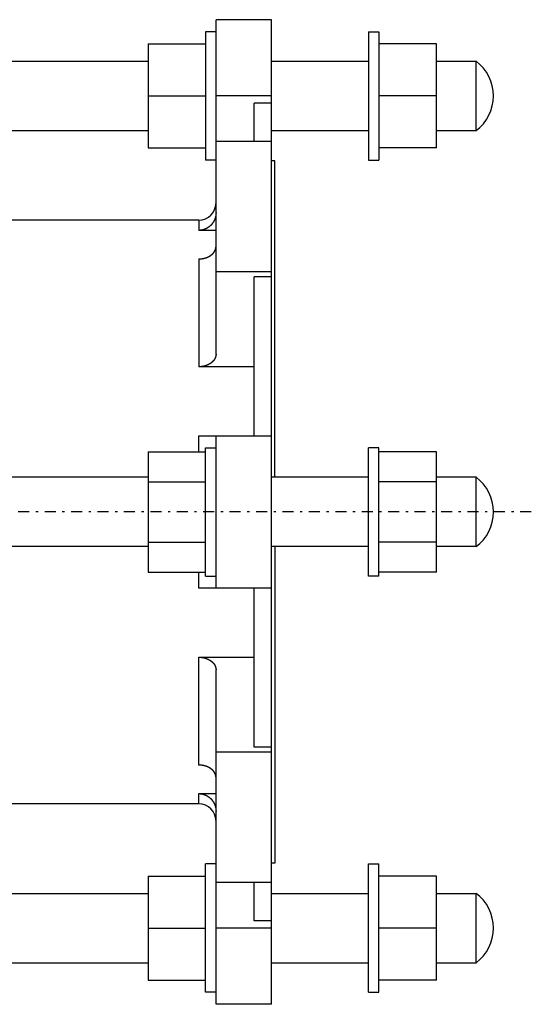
# Model space of a CAD drawing. Header units: millimetres. Extents: x 63 to 768, y 143 to 448.
# Tile 3 of 3: x 621 to 768, y 153 to 437. Entities that reach past the tile are written whole.
import ezdxf

# ---------------------------------------------------------------- set-up
doc = ezdxf.new("R2010")
doc.units = ezdxf.units.MM
doc.header["$MEASUREMENT"] = 0
doc.linetypes.add('DASH-DOT', pattern=[7.62, 3.175, -1.905, 0.635, -1.905])
doc.layers.add('11', color=7, linetype='Continuous')
doc.layers.add('4', color=7, linetype='Continuous')

msp = doc.modelspace()

# ---------------------------------------------------------------- linework, layer by layer
at = {"color": 7, "linetype": 'Continuous', "lineweight": 30}
for p, q in [((677.27, 340.83), (677.27, 437.3)), ((693.27, 153.3), (693.27, 437.3)), ((674.27, 433.8), (674.27, 396.8)), ((677.27, 433.8), (674.27, 433.8)), ((721.27, 433.8), (721.27, 396.8)), ((721.27, 433.8), (724.27, 433.8)), ((724.27, 433.8), (724.27, 396.8)), ((657.72, 430.3), (657.72, 400.3)), ((657.72, 430.3), (674.27, 430.3)), ((740.82, 430.3), (724.27, 430.3)), ((740.82, 400.3), (740.82, 430.3)), ((536.82, 425.3), (657.72, 425.3)), ((693.27, 425.3), (721.27, 425.3)), ((740.82, 425.3), (752.27, 425.3)), ((752.27, 405.3), (752.27, 425.3)), ((657.72, 415.3), (674.27, 415.3)), ((693.27, 415.3), (677.27, 415.3)), ((740.82, 415.3), (724.27, 415.3)), ((688.27, 402.15), (688.27, 413.26)), ((693.27, 413.26), (688.27, 413.26)), ((536.82, 405.3), (657.72, 405.3)), ((693.27, 405.3), (721.27, 405.3)), ((740.82, 405.3), (752.27, 405.3)), ((693.27, 402.15), (677.27, 402.15)), ((657.72, 400.3), (674.27, 400.3)), ((740.82, 400.3), (724.27, 400.3)), ((677.27, 396.8), (674.27, 396.8)), ((694.27, 396.55), (693.27, 396.55)), ((694.27, 305.3), (694.27, 396.55)), ((721.27, 396.8), (724.27, 396.8)), ((672.27, 379.45), (595.27, 379.45)), ((672.27, 379.45), (672.27, 376.52)), ((677.27, 376.52), (672.27, 376.52)), ((672.27, 368.29), (672.27, 337.17)), ((693.27, 364.59), (677.27, 364.59)), ((693.27, 363.15), (688.27, 363.15)), ((688.27, 317.3), (688.27, 363.15)), ((688.27, 337.17), (672.27, 337.17)), ((672.27, 317.3), (693.27, 317.3)), ((672.27, 312.62), (672.27, 317.3)), ((677.27, 273.3), (677.27, 317.3)), ((657.72, 312.62), (674.27, 312.62)), ((657.72, 312.62), (657.72, 277.98)), ((674.27, 313.8), (677.27, 313.8)), ((674.27, 276.8), (674.27, 313.8)), ((724.27, 313.8), (721.27, 313.8)), ((721.27, 276.8), (721.27, 313.8)), ((724.27, 276.8), (724.27, 313.8)), ((740.82, 312.62), (724.27, 312.62)), ((740.82, 277.98), (740.82, 312.62)), ((657.72, 305.3), (536.82, 305.3)), ((657.72, 303.96), (674.27, 303.96)), ((721.27, 305.3), (693.27, 305.3)), ((740.82, 303.96), (724.27, 303.96)), ((752.27, 305.3), (740.82, 305.3)), ((752.27, 285.3), (752.27, 305.3)), ((657.72, 285.3), (536.82, 285.3)), ((657.72, 286.64), (674.27, 286.64)), ((721.27, 285.3), (693.27, 285.3)), ((694.27, 285.3), (694.27, 194.05)), ((740.82, 286.64), (724.27, 286.64)), ((752.27, 285.3), (740.82, 285.3)), ((657.72, 277.98), (674.27, 277.98)), ((672.27, 273.3), (672.27, 277.98)), ((674.27, 276.8), (677.27, 276.8)), ((724.27, 276.8), (721.27, 276.8)), ((740.82, 277.98), (724.27, 277.98)), ((693.27, 273.3), (672.27, 273.3)), ((688.27, 227.44), (688.27, 273.3)), ((672.27, 253.42), (688.27, 253.42)), ((672.27, 222.31), (672.27, 253.42)), ((677.27, 153.3), (677.27, 249.76)), ((693.27, 227.44), (688.27, 227.44)), ((693.27, 226), (677.27, 226)), ((672.27, 214.07), (677.27, 214.07)), ((672.27, 211.15), (672.27, 214.07)), ((677.27, 193.8), (674.27, 193.8)), ((674.27, 156.8), (674.27, 193.8)), ((721.27, 193.8), (724.27, 193.8)), ((721.27, 156.8), (721.27, 193.8)), ((724.27, 156.8), (724.27, 193.8)), ((657.72, 190.3), (674.27, 190.3)), ((657.72, 190.3), (657.72, 160.3)), ((740.82, 190.3), (724.27, 190.3)), ((740.82, 160.3), (740.82, 190.3)), ((693.27, 188.44), (677.27, 188.44)), ((688.27, 177.33), (688.27, 188.44)), ((617.27, 185.3), (657.72, 185.3)), ((693.27, 185.3), (721.27, 185.3)), ((740.82, 185.3), (752.27, 185.3)), ((752.27, 165.3), (752.27, 185.3)), ((693.27, 177.33), (688.27, 177.33)), ((657.72, 175.3), (674.27, 175.3)), ((693.27, 175.3), (677.27, 175.3)), ((740.82, 175.3), (724.27, 175.3)), ((536.82, 165.3), (657.72, 165.3)), ((693.27, 165.3), (721.27, 165.3)), ((740.82, 165.3), (752.27, 165.3)), ((657.72, 160.3), (674.27, 160.3)), ((740.82, 160.3), (724.27, 160.3)), ((677.27, 156.8), (674.27, 156.8)), ((721.27, 156.8), (724.27, 156.8))]:
    msp.add_line(p, q, dxfattribs=at)
for centre in [(744.77, 415.3), (744.77, 295.3), (744.77, 175.3)]:
    msp.add_arc(centre, 12.5, 306.8699, 53.1301, dxfattribs=at)
for points, knots in [([(677.27, 381.69), (677.27, 381.68), (677.27, 381.63), (677.27, 381.58), (677.27, 381.52), (677.27, 381.47), (677.26, 381.41), (677.26, 381.36), (677.26, 381.3), (677.25, 381.25), (677.25, 381.19), (677.24, 381.14), (677.24, 381.08), (677.23, 381.03), (677.22, 380.97), (677.22, 380.92), (677.21, 380.86), (677.2, 380.81), (677.19, 380.75), (677.18, 380.7), (677.17, 380.64), (677.16, 380.59), (677.14, 380.53), (677.13, 380.48), (677.12, 380.42), (677.11, 380.37), (677.09, 380.32), (677.08, 380.26), (677.06, 380.21), (677.05, 380.16), (677.03, 380.1), (677.01, 380.05), (677, 380), (676.98, 379.94), (676.96, 379.89), (676.94, 379.84), (676.92, 379.79), (676.9, 379.74), (676.88, 379.68), (676.86, 379.63), (676.84, 379.58), (676.81, 379.53), (676.79, 379.48), (676.77, 379.43), (676.74, 379.38), (676.72, 379.33), (676.69, 379.28), (676.67, 379.23), (676.64, 379.18), (676.62, 379.13), (676.59, 379.08), (676.56, 379.03), (676.53, 378.99), (676.5, 378.94), (676.47, 378.89), (676.45, 378.84), (676.41, 378.8), (676.38, 378.75), (676.35, 378.71), (676.32, 378.66), (676.29, 378.61), (676.26, 378.57), (676.22, 378.52), (676.19, 378.48), (676.16, 378.44), (676.12, 378.39), (676.09, 378.35), (676.05, 378.31), (676.02, 378.26), (675.98, 378.22), (675.94, 378.18), (675.91, 378.14), (675.87, 378.1), (675.83, 378.06), (675.79, 378.02), (675.75, 377.98), (675.71, 377.94), (675.67, 377.9), (675.63, 377.86), (675.59, 377.83), (675.55, 377.79), (675.51, 377.75), (675.47, 377.72), (675.43, 377.68), (675.38, 377.64), (675.34, 377.61), (675.3, 377.58), (675.25, 377.54), (675.21, 377.51), (675.17, 377.47), (675.12, 377.44), (675.08, 377.41), (675.03, 377.38), (674.98, 377.35), (674.94, 377.32), (674.89, 377.29), (674.85, 377.26), (674.8, 377.23), (674.75, 377.2), (674.7, 377.17), (674.65, 377.15), (674.61, 377.12), (674.56, 377.09), (674.51, 377.07), (674.46, 377.04), (674.41, 377.02), (674.36, 376.99), (674.31, 376.97), (674.26, 376.95), (674.21, 376.92), (674.16, 376.9), (674.11, 376.88), (674.06, 376.86), (674, 376.84), (673.95, 376.82), (673.9, 376.8), (673.85, 376.78), (673.8, 376.77), (673.74, 376.75), (673.69, 376.73), (673.64, 376.72), (673.58, 376.7), (673.53, 376.69), (673.48, 376.67), (673.42, 376.66), (673.37, 376.65), (673.32, 376.63), (673.26, 376.62), (673.21, 376.61), (673.15, 376.6), (673.1, 376.59), (673.04, 376.58), (672.99, 376.57), (672.93, 376.57), (672.88, 376.56), (672.82, 376.55), (672.77, 376.55), (672.71, 376.54), (672.66, 376.53), (672.6, 376.53), (672.55, 376.53), (672.49, 376.52), (672.44, 376.52), (672.38, 376.52), (672.33, 376.52), (672.28, 376.52), (672.27, 376.52)], [0, 0, 0, 0, 0.055304, 0.110598, 0.165898, 0.22122, 0.276581, 0.331984, 0.387414, 0.442855, 0.498309, 0.553802, 0.609318, 0.664844, 0.720375, 0.77594, 0.831527, 0.887119, 0.942712, 0.998333, 1.053972, 1.109616, 1.165253, 1.220913, 1.276589, 1.332267, 1.387935, 1.443619, 1.499317, 1.555015, 1.610699, 1.666393, 1.722099, 1.777804, 1.833494, 1.889186, 1.944891, 2.000594, 2.056281, 2.111964, 2.16766, 2.223354, 2.279033, 2.334703, 2.390385, 2.446066, 2.501732, 2.557384, 2.613047, 2.668708, 2.724354, 2.779982, 2.835619, 2.891254, 2.946873, 3.002471, 3.058074, 3.113675, 3.169261, 3.224822, 3.280385, 3.335946, 3.391491, 3.44701, 3.502527, 3.558042, 3.613542, 3.669014, 3.724481, 3.779946, 3.835397, 3.890821, 3.946235, 4.001648, 4.05705, 4.112428, 4.167793, 4.223161, 4.278522, 4.333865, 4.389194, 4.444532, 4.499866, 4.555187, 4.610497, 4.665817, 4.72114, 4.776454, 4.831759, 4.887078, 4.942405, 4.997728, 5.053041, 5.108373, 5.163716, 5.219056, 5.274382, 5.329722, 5.385074, 5.440423, 5.495756, 5.551099, 5.606453, 5.661805, 5.717139, 5.772479, 5.82783, 5.88318, 5.938513, 5.993845, 6.049191, 6.104536, 6.159867, 6.215195, 6.270537, 6.325882, 6.381215, 6.436542, 6.491886, 6.547234, 6.602575, 6.657907, 6.713257, 6.768616, 6.823969, 6.879314, 6.934679, 6.990056, 7.045428, 7.100788, 7.156168, 7.211559, 7.266944, 7.322308, 7.377683, 7.433067, 7.48844, 7.543786, 7.599135, 7.654488, 7.709827, 7.765134, 7.820418, 7.875696, 7.930976, 7.986263, 7.986263, 7.986263, 7.986263]), ([(672.27, 368.29), (672.28, 368.29), (672.33, 368.29), (672.37, 368.29), (672.41, 368.29), (672.46, 368.29), (672.51, 368.29), (672.56, 368.29), (672.6, 368.29), (672.65, 368.3), (672.7, 368.3), (672.75, 368.3), (672.79, 368.31), (672.84, 368.31), (672.89, 368.31), (672.93, 368.32), (672.98, 368.32), (673.03, 368.33), (673.08, 368.33), (673.12, 368.34), (673.17, 368.35), (673.22, 368.35), (673.26, 368.36), (673.31, 368.37), (673.36, 368.37), (673.41, 368.38), (673.45, 368.39), (673.5, 368.4), (673.55, 368.41), (673.59, 368.42), (673.64, 368.43), (673.69, 368.44), (673.73, 368.45), (673.78, 368.46), (673.82, 368.47), (673.87, 368.48), (673.92, 368.49), (673.96, 368.5), (674.01, 368.51), (674.06, 368.53), (674.1, 368.54), (674.15, 368.55), (674.19, 368.57), (674.24, 368.58), (674.28, 368.6), (674.33, 368.61), (674.37, 368.63), (674.42, 368.64), (674.46, 368.66), (674.51, 368.67), (674.55, 368.69), (674.6, 368.71), (674.64, 368.72), (674.69, 368.74), (674.73, 368.76), (674.77, 368.78), (674.82, 368.8), (674.86, 368.82), (674.91, 368.83), (674.95, 368.85), (674.99, 368.87), (675.03, 368.9), (675.08, 368.92), (675.12, 368.94), (675.16, 368.96), (675.2, 368.98), (675.25, 369), (675.29, 369.03), (675.33, 369.05), (675.37, 369.07), (675.41, 369.1), (675.45, 369.12), (675.49, 369.15), (675.53, 369.17), (675.57, 369.2), (675.61, 369.22), (675.65, 369.25), (675.69, 369.28), (675.73, 369.3), (675.77, 369.33), (675.81, 369.36), (675.85, 369.39), (675.88, 369.41), (675.92, 369.44), (675.96, 369.47), (676, 369.5), (676.03, 369.53), (676.07, 369.56), (676.1, 369.59), (676.14, 369.63), (676.17, 369.66), (676.21, 369.69), (676.24, 369.72), (676.28, 369.76), (676.31, 369.79), (676.34, 369.82), (676.38, 369.86), (676.41, 369.89), (676.44, 369.93), (676.47, 369.96), (676.5, 370), (676.54, 370.03), (676.57, 370.07), (676.6, 370.11), (676.62, 370.14), (676.65, 370.18), (676.68, 370.22), (676.71, 370.26), (676.74, 370.3), (676.76, 370.34), (676.79, 370.38), (676.82, 370.42), (676.84, 370.46), (676.86, 370.5), (676.89, 370.54), (676.91, 370.58), (676.93, 370.62), (676.96, 370.66), (676.98, 370.71), (677, 370.75), (677.02, 370.79), (677.04, 370.84), (677.06, 370.88), (677.07, 370.92), (677.09, 370.97), (677.11, 371.01), (677.12, 371.06), (677.14, 371.1), (677.15, 371.15), (677.17, 371.19), (677.18, 371.24), (677.19, 371.28), (677.2, 371.33), (677.21, 371.38), (677.22, 371.42), (677.23, 371.47), (677.24, 371.52), (677.25, 371.56), (677.25, 371.61), (677.26, 371.66), (677.26, 371.7), (677.27, 371.75), (677.27, 371.8), (677.27, 371.85), (677.27, 371.89), (677.27, 371.94), (677.27, 371.94)], [0, 0, 0, 0, 0.047352, 0.0947, 0.14205, 0.189411, 0.236789, 0.284185, 0.331591, 0.379004, 0.426422, 0.473857, 0.521301, 0.568751, 0.616204, 0.663671, 0.711148, 0.758629, 0.806111, 0.853607, 0.901111, 0.948619, 0.996127, 1.043646, 1.091175, 1.138707, 1.186238, 1.233779, 1.28133, 1.328884, 1.376438, 1.424, 1.471572, 1.519148, 1.566725, 1.614309, 1.661903, 1.709504, 1.757106, 1.804714, 1.852335, 1.899963, 1.947593, 1.995229, 2.04288, 2.090537, 2.138192, 2.185844, 2.233508, 2.281175, 2.328834, 2.376484, 2.424139, 2.471794, 2.519438, 2.567068, 2.614698, 2.662325, 2.709939, 2.757535, 2.805128, 2.852716, 2.900291, 2.947844, 2.995393, 3.042936, 3.090466, 3.137975, 3.185477, 3.232974, 3.28046, 3.327928, 3.375387, 3.422844, 3.470294, 3.517728, 3.565155, 3.612585, 3.660012, 3.707428, 3.754841, 3.802265, 3.849688, 3.897102, 3.944508, 3.991927, 4.039347, 4.086757, 4.134152, 4.181557, 4.228965, 4.276364, 4.323749, 4.371144, 4.418545, 4.465942, 4.51333, 4.560735, 4.608153, 4.65557, 4.702975, 4.750399, 4.797841, 4.845281, 4.892699, 4.940124, 4.987564, 5.035001, 5.082415, 5.12983, 5.17726, 5.22469, 5.272102, 5.319514, 5.36695, 5.414389, 5.461814, 5.509233, 5.556683, 5.604141, 5.65158, 5.699002, 5.746452, 5.793911, 5.841355, 5.888779, 5.936232, 5.983699, 6.031159, 6.078605, 6.126089, 6.173599, 6.221102, 6.268577, 6.316086, 6.363619, 6.411139, 6.458611, 6.506094, 6.553592, 6.601068, 6.648484, 6.695863, 6.743239, 6.790621, 6.838015, 6.838015, 6.838015, 6.838015]), ([(677.27, 340.83), (677.27, 340.83), (677.27, 340.78), (677.27, 340.74), (677.27, 340.69), (677.27, 340.64), (677.26, 340.59), (677.26, 340.54), (677.25, 340.5), (677.25, 340.45), (677.24, 340.4), (677.23, 340.36), (677.22, 340.31), (677.21, 340.26), (677.2, 340.22), (677.19, 340.17), (677.18, 340.13), (677.17, 340.08), (677.15, 340.03), (677.14, 339.99), (677.12, 339.94), (677.11, 339.9), (677.09, 339.85), (677.07, 339.81), (677.06, 339.77), (677.04, 339.72), (677.02, 339.68), (677, 339.64), (676.98, 339.59), (676.96, 339.55), (676.93, 339.51), (676.91, 339.47), (676.89, 339.43), (676.86, 339.38), (676.84, 339.34), (676.82, 339.3), (676.79, 339.26), (676.76, 339.22), (676.74, 339.18), (676.71, 339.15), (676.68, 339.11), (676.65, 339.07), (676.62, 339.03), (676.6, 338.99), (676.57, 338.96), (676.54, 338.92), (676.5, 338.88), (676.47, 338.85), (676.44, 338.81), (676.41, 338.78), (676.38, 338.74), (676.34, 338.71), (676.31, 338.68), (676.28, 338.64), (676.24, 338.61), (676.21, 338.58), (676.17, 338.55), (676.14, 338.51), (676.1, 338.48), (676.07, 338.45), (676.03, 338.42), (676, 338.39), (675.96, 338.36), (675.92, 338.33), (675.88, 338.3), (675.85, 338.27), (675.81, 338.25), (675.77, 338.22), (675.73, 338.19), (675.69, 338.16), (675.65, 338.14), (675.61, 338.11), (675.57, 338.08), (675.53, 338.06), (675.49, 338.03), (675.45, 338.01), (675.41, 337.98), (675.37, 337.96), (675.33, 337.94), (675.29, 337.91), (675.25, 337.89), (675.2, 337.87), (675.16, 337.85), (675.12, 337.82), (675.08, 337.8), (675.03, 337.78), (674.99, 337.76), (674.95, 337.74), (674.91, 337.72), (674.86, 337.7), (674.82, 337.68), (674.77, 337.66), (674.73, 337.65), (674.69, 337.63), (674.64, 337.61), (674.6, 337.59), (674.55, 337.58), (674.51, 337.56), (674.46, 337.54), (674.42, 337.53), (674.37, 337.51), (674.33, 337.5), (674.28, 337.48), (674.24, 337.47), (674.19, 337.45), (674.15, 337.44), (674.1, 337.43), (674.06, 337.41), (674.01, 337.4), (673.96, 337.39), (673.92, 337.38), (673.87, 337.37), (673.82, 337.35), (673.78, 337.34), (673.73, 337.33), (673.69, 337.32), (673.64, 337.31), (673.59, 337.3), (673.55, 337.29), (673.5, 337.29), (673.45, 337.28), (673.41, 337.27), (673.36, 337.26), (673.31, 337.25), (673.26, 337.25), (673.22, 337.24), (673.17, 337.23), (673.12, 337.23), (673.08, 337.22), (673.03, 337.22), (672.98, 337.21), (672.93, 337.21), (672.89, 337.2), (672.84, 337.2), (672.79, 337.19), (672.75, 337.19), (672.7, 337.19), (672.65, 337.18), (672.6, 337.18), (672.56, 337.18), (672.51, 337.18), (672.46, 337.18), (672.41, 337.17), (672.37, 337.17), (672.33, 337.17), (672.28, 337.17), (672.27, 337.17)], [0, 0, 0, 0, 0.047394, 0.094776, 0.142152, 0.189531, 0.236947, 0.284423, 0.331921, 0.379404, 0.426876, 0.474396, 0.521929, 0.569438, 0.616913, 0.664416, 0.711926, 0.759411, 0.806856, 0.854316, 0.901783, 0.949236, 0.99666, 1.044104, 1.091563, 1.139013, 1.186435, 1.233875, 1.281332, 1.328782, 1.376201, 1.423626, 1.471066, 1.518501, 1.565913, 1.613325, 1.660755, 1.708186, 1.7556, 1.803014, 1.850451, 1.897891, 1.945316, 1.992735, 2.040174, 2.087616, 2.13504, 2.182445, 2.229862, 2.27728, 2.324685, 2.372073, 2.41947, 2.466871, 2.514266, 2.561651, 2.60905, 2.656458, 2.703863, 2.751259, 2.798668, 2.846088, 2.893507, 2.940913, 2.988327, 3.035751, 3.083174, 3.130587, 3.178004, 3.22543, 3.27286, 3.320287, 3.367721, 3.415171, 3.462628, 3.510087, 3.557555, 3.605041, 3.652538, 3.70004, 3.74755, 3.795079, 3.842622, 3.890171, 3.937725, 3.985299, 4.032887, 4.08048, 4.128076, 4.17569, 4.223317, 4.270947, 4.318577, 4.366221, 4.413876, 4.461531, 4.509181, 4.55684, 4.604507, 4.652171, 4.699823, 4.747478, 4.795135, 4.842787, 4.890423, 4.938052, 4.98568, 5.033301, 5.080909, 5.128511, 5.176112, 5.223706, 5.27129, 5.318867, 5.366443, 5.414015, 5.461577, 5.509131, 5.556685, 5.604236, 5.651777, 5.699308, 5.74684, 5.794369, 5.841888, 5.889396, 5.936904, 5.984409, 6.031904, 6.079386, 6.126867, 6.174344, 6.221811, 6.269264, 6.316714, 6.364158, 6.411593, 6.459011, 6.506424, 6.55383, 6.601226, 6.648604, 6.695965, 6.743315, 6.790663, 6.838015, 6.838015, 6.838015, 6.838015]), ([(672.27, 253.42), (672.28, 253.42), (672.33, 253.42), (672.37, 253.42), (672.41, 253.42), (672.46, 253.42), (672.51, 253.41), (672.56, 253.41), (672.6, 253.41), (672.65, 253.41), (672.7, 253.41), (672.75, 253.4), (672.79, 253.4), (672.84, 253.4), (672.89, 253.39), (672.93, 253.39), (672.98, 253.38), (673.03, 253.38), (673.08, 253.37), (673.12, 253.37), (673.17, 253.36), (673.22, 253.35), (673.26, 253.35), (673.31, 253.34), (673.36, 253.33), (673.41, 253.32), (673.45, 253.32), (673.5, 253.31), (673.55, 253.3), (673.59, 253.29), (673.64, 253.28), (673.69, 253.27), (673.73, 253.26), (673.78, 253.25), (673.82, 253.24), (673.87, 253.23), (673.92, 253.22), (673.96, 253.2), (674.01, 253.19), (674.06, 253.18), (674.1, 253.17), (674.15, 253.15), (674.19, 253.14), (674.24, 253.12), (674.28, 253.11), (674.33, 253.1), (674.37, 253.08), (674.42, 253.06), (674.46, 253.05), (674.51, 253.03), (674.55, 253.02), (674.6, 253), (674.64, 252.98), (674.69, 252.96), (674.73, 252.95), (674.77, 252.93), (674.82, 252.91), (674.86, 252.89), (674.91, 252.87), (674.95, 252.85), (674.99, 252.83), (675.03, 252.81), (675.08, 252.79), (675.12, 252.77), (675.16, 252.75), (675.2, 252.72), (675.25, 252.7), (675.29, 252.68), (675.33, 252.66), (675.37, 252.63), (675.41, 252.61), (675.45, 252.58), (675.49, 252.56), (675.53, 252.53), (675.57, 252.51), (675.61, 252.48), (675.65, 252.46), (675.69, 252.43), (675.73, 252.4), (675.77, 252.37), (675.81, 252.35), (675.85, 252.32), (675.88, 252.29), (675.92, 252.26), (675.96, 252.23), (676, 252.2), (676.03, 252.17), (676.07, 252.14), (676.1, 252.11), (676.14, 252.08), (676.17, 252.05), (676.21, 252.01), (676.24, 251.98), (676.28, 251.95), (676.31, 251.92), (676.34, 251.88), (676.38, 251.85), (676.41, 251.81), (676.44, 251.78), (676.47, 251.74), (676.5, 251.71), (676.54, 251.67), (676.57, 251.63), (676.6, 251.6), (676.62, 251.56), (676.65, 251.52), (676.68, 251.48), (676.71, 251.45), (676.74, 251.41), (676.76, 251.37), (676.79, 251.33), (676.82, 251.29), (676.84, 251.25), (676.86, 251.21), (676.89, 251.17), (676.91, 251.13), (676.93, 251.08), (676.96, 251.04), (676.98, 251), (677, 250.96), (677.02, 250.91), (677.04, 250.87), (677.06, 250.83), (677.07, 250.78), (677.09, 250.74), (677.11, 250.69), (677.12, 250.65), (677.14, 250.6), (677.15, 250.56), (677.17, 250.51), (677.18, 250.47), (677.19, 250.42), (677.2, 250.38), (677.21, 250.33), (677.22, 250.28), (677.23, 250.24), (677.24, 250.19), (677.25, 250.14), (677.25, 250.09), (677.26, 250.05), (677.26, 250), (677.27, 249.95), (677.27, 249.91), (677.27, 249.86), (677.27, 249.82), (677.27, 249.77), (677.27, 249.76)], [0, 0, 0, 0, 0.047352, 0.0947, 0.14205, 0.189411, 0.236789, 0.284185, 0.331591, 0.379004, 0.426422, 0.473857, 0.521301, 0.568751, 0.616204, 0.663671, 0.711148, 0.758629, 0.806111, 0.853607, 0.901111, 0.948619, 0.996127, 1.043646, 1.091175, 1.138707, 1.186238, 1.233779, 1.28133, 1.328884, 1.376438, 1.424, 1.471572, 1.519148, 1.566725, 1.614309, 1.661903, 1.709504, 1.757106, 1.804714, 1.852335, 1.899963, 1.947593, 1.995229, 2.04288, 2.090537, 2.138192, 2.185844, 2.233508, 2.281175, 2.328834, 2.376484, 2.424139, 2.471794, 2.519438, 2.567068, 2.614698, 2.662325, 2.709939, 2.757535, 2.805128, 2.852716, 2.900291, 2.947844, 2.995393, 3.042936, 3.090466, 3.137975, 3.185477, 3.232974, 3.28046, 3.327928, 3.375387, 3.422844, 3.470294, 3.517728, 3.565155, 3.612585, 3.660012, 3.707428, 3.754841, 3.802265, 3.849688, 3.897102, 3.944508, 3.991927, 4.039347, 4.086757, 4.134152, 4.181557, 4.228965, 4.276364, 4.323749, 4.371144, 4.418545, 4.465942, 4.51333, 4.560735, 4.608153, 4.65557, 4.702975, 4.750399, 4.797841, 4.845281, 4.892699, 4.940124, 4.987564, 5.035001, 5.082415, 5.12983, 5.17726, 5.22469, 5.272102, 5.319514, 5.36695, 5.414389, 5.461814, 5.509233, 5.556683, 5.604141, 5.65158, 5.699002, 5.746452, 5.793911, 5.841355, 5.888779, 5.936232, 5.983699, 6.031159, 6.078605, 6.126089, 6.173599, 6.221102, 6.268577, 6.316086, 6.363619, 6.411139, 6.458611, 6.506094, 6.553592, 6.601068, 6.648484, 6.695863, 6.743239, 6.790621, 6.838015, 6.838015, 6.838015, 6.838015]), ([(677.27, 218.65), (677.27, 218.65), (677.27, 218.7), (677.27, 218.74), (677.27, 218.79), (677.27, 218.84), (677.26, 218.89), (677.26, 218.93), (677.25, 218.98), (677.25, 219.03), (677.24, 219.08), (677.23, 219.12), (677.22, 219.17), (677.21, 219.22), (677.2, 219.26), (677.19, 219.31), (677.18, 219.35), (677.17, 219.4), (677.15, 219.45), (677.14, 219.49), (677.12, 219.54), (677.11, 219.58), (677.09, 219.63), (677.07, 219.67), (677.06, 219.71), (677.04, 219.76), (677.02, 219.8), (677, 219.84), (676.98, 219.89), (676.96, 219.93), (676.93, 219.97), (676.91, 220.01), (676.89, 220.05), (676.86, 220.09), (676.84, 220.14), (676.82, 220.18), (676.79, 220.22), (676.76, 220.26), (676.74, 220.29), (676.71, 220.33), (676.68, 220.37), (676.65, 220.41), (676.62, 220.45), (676.6, 220.49), (676.57, 220.52), (676.54, 220.56), (676.5, 220.59), (676.47, 220.63), (676.44, 220.67), (676.41, 220.7), (676.38, 220.74), (676.34, 220.77), (676.31, 220.8), (676.28, 220.84), (676.24, 220.87), (676.21, 220.9), (676.17, 220.93), (676.14, 220.97), (676.1, 221), (676.07, 221.03), (676.03, 221.06), (676, 221.09), (675.96, 221.12), (675.92, 221.15), (675.88, 221.18), (675.85, 221.21), (675.81, 221.23), (675.77, 221.26), (675.73, 221.29), (675.69, 221.32), (675.65, 221.34), (675.61, 221.37), (675.57, 221.4), (675.53, 221.42), (675.49, 221.45), (675.45, 221.47), (675.41, 221.49), (675.37, 221.52), (675.33, 221.54), (675.29, 221.57), (675.25, 221.59), (675.2, 221.61), (675.16, 221.63), (675.12, 221.65), (675.08, 221.68), (675.03, 221.7), (674.99, 221.72), (674.95, 221.74), (674.91, 221.76), (674.86, 221.78), (674.82, 221.8), (674.77, 221.81), (674.73, 221.83), (674.69, 221.85), (674.64, 221.87), (674.6, 221.89), (674.55, 221.9), (674.51, 221.92), (674.46, 221.94), (674.42, 221.95), (674.37, 221.97), (674.33, 221.98), (674.28, 222), (674.24, 222.01), (674.19, 222.03), (674.15, 222.04), (674.1, 222.05), (674.06, 222.07), (674.01, 222.08), (673.96, 222.09), (673.92, 222.1), (673.87, 222.11), (673.82, 222.13), (673.78, 222.14), (673.73, 222.15), (673.69, 222.16), (673.64, 222.17), (673.59, 222.18), (673.55, 222.19), (673.5, 222.19), (673.45, 222.2), (673.41, 222.21), (673.36, 222.22), (673.31, 222.23), (673.26, 222.23), (673.22, 222.24), (673.17, 222.25), (673.12, 222.25), (673.08, 222.26), (673.03, 222.26), (672.98, 222.27), (672.93, 222.27), (672.89, 222.28), (672.84, 222.28), (672.79, 222.29), (672.75, 222.29), (672.7, 222.29), (672.65, 222.3), (672.6, 222.3), (672.56, 222.3), (672.51, 222.3), (672.46, 222.3), (672.41, 222.3), (672.37, 222.31), (672.33, 222.31), (672.28, 222.31), (672.27, 222.31)], [0, 0, 0, 0, 0.047394, 0.094776, 0.142152, 0.189531, 0.236947, 0.284423, 0.331921, 0.379404, 0.426876, 0.474396, 0.521929, 0.569438, 0.616913, 0.664416, 0.711926, 0.759411, 0.806856, 0.854316, 0.901783, 0.949236, 0.99666, 1.044104, 1.091563, 1.139013, 1.186435, 1.233875, 1.281332, 1.328782, 1.376201, 1.423626, 1.471066, 1.518501, 1.565913, 1.613325, 1.660755, 1.708186, 1.7556, 1.803014, 1.850451, 1.897891, 1.945316, 1.992735, 2.040174, 2.087616, 2.13504, 2.182445, 2.229862, 2.27728, 2.324685, 2.372073, 2.41947, 2.466871, 2.514266, 2.561651, 2.60905, 2.656458, 2.703863, 2.751259, 2.798668, 2.846088, 2.893507, 2.940913, 2.988327, 3.035751, 3.083174, 3.130587, 3.178004, 3.22543, 3.27286, 3.320287, 3.367721, 3.415171, 3.462628, 3.510087, 3.557555, 3.605041, 3.652538, 3.70004, 3.74755, 3.795079, 3.842622, 3.890171, 3.937725, 3.985299, 4.032887, 4.08048, 4.128076, 4.17569, 4.223317, 4.270947, 4.318577, 4.366221, 4.413876, 4.461531, 4.509181, 4.55684, 4.604507, 4.652171, 4.699823, 4.747478, 4.795135, 4.842787, 4.890423, 4.938052, 4.98568, 5.033301, 5.080909, 5.128511, 5.176112, 5.223706, 5.27129, 5.318867, 5.366443, 5.414015, 5.461577, 5.509131, 5.556685, 5.604236, 5.651777, 5.699308, 5.74684, 5.794369, 5.841888, 5.889396, 5.936904, 5.984409, 6.031904, 6.079386, 6.126867, 6.174344, 6.221811, 6.269264, 6.316714, 6.364158, 6.411593, 6.459011, 6.506424, 6.55383, 6.601226, 6.648604, 6.695965, 6.743315, 6.790663, 6.838015, 6.838015, 6.838015, 6.838015]), ([(672.27, 214.07), (672.28, 214.07), (672.33, 214.07), (672.38, 214.07), (672.44, 214.07), (672.49, 214.07), (672.55, 214.07), (672.6, 214.06), (672.66, 214.06), (672.71, 214.05), (672.77, 214.05), (672.82, 214.04), (672.88, 214.03), (672.93, 214.03), (672.99, 214.02), (673.04, 214.01), (673.1, 214), (673.15, 213.99), (673.21, 213.98), (673.26, 213.97), (673.32, 213.96), (673.37, 213.95), (673.42, 213.93), (673.48, 213.92), (673.53, 213.91), (673.58, 213.89), (673.64, 213.88), (673.69, 213.86), (673.74, 213.84), (673.8, 213.83), (673.85, 213.81), (673.9, 213.79), (673.95, 213.77), (674, 213.75), (674.06, 213.73), (674.11, 213.71), (674.16, 213.69), (674.21, 213.67), (674.26, 213.65), (674.31, 213.62), (674.36, 213.6), (674.41, 213.58), (674.46, 213.55), (674.51, 213.53), (674.56, 213.5), (674.61, 213.47), (674.65, 213.45), (674.7, 213.42), (674.75, 213.39), (674.8, 213.36), (674.85, 213.33), (674.89, 213.31), (674.94, 213.28), (674.98, 213.24), (675.03, 213.21), (675.08, 213.18), (675.12, 213.15), (675.17, 213.12), (675.21, 213.08), (675.25, 213.05), (675.3, 213.02), (675.34, 212.98), (675.38, 212.95), (675.43, 212.91), (675.47, 212.88), (675.51, 212.84), (675.55, 212.8), (675.59, 212.77), (675.63, 212.73), (675.67, 212.69), (675.71, 212.65), (675.75, 212.61), (675.79, 212.57), (675.83, 212.53), (675.87, 212.49), (675.91, 212.45), (675.94, 212.41), (675.98, 212.37), (676.02, 212.33), (676.05, 212.29), (676.09, 212.24), (676.12, 212.2), (676.16, 212.16), (676.19, 212.11), (676.22, 212.07), (676.26, 212.02), (676.29, 211.98), (676.32, 211.93), (676.35, 211.89), (676.38, 211.84), (676.41, 211.79), (676.45, 211.75), (676.47, 211.7), (676.5, 211.65), (676.53, 211.61), (676.56, 211.56), (676.59, 211.51), (676.62, 211.46), (676.64, 211.41), (676.67, 211.36), (676.69, 211.31), (676.72, 211.26), (676.74, 211.21), (676.77, 211.16), (676.79, 211.11), (676.81, 211.06), (676.84, 211.01), (676.86, 210.96), (676.88, 210.91), (676.9, 210.86), (676.92, 210.81), (676.94, 210.75), (676.96, 210.7), (676.98, 210.65), (677, 210.6), (677.01, 210.54), (677.03, 210.49), (677.05, 210.44), (677.06, 210.38), (677.08, 210.33), (677.09, 210.28), (677.11, 210.22), (677.12, 210.17), (677.13, 210.11), (677.14, 210.06), (677.16, 210), (677.17, 209.95), (677.18, 209.9), (677.19, 209.84), (677.2, 209.79), (677.21, 209.73), (677.22, 209.68), (677.22, 209.62), (677.23, 209.57), (677.24, 209.51), (677.24, 209.46), (677.25, 209.4), (677.25, 209.35), (677.26, 209.29), (677.26, 209.24), (677.26, 209.18), (677.27, 209.12), (677.27, 209.07), (677.27, 209.01), (677.27, 208.97), (677.27, 208.91), (677.27, 208.9)], [0, 0, 0, 0, 0.055287, 0.110567, 0.165846, 0.221129, 0.276436, 0.331775, 0.387128, 0.442477, 0.497823, 0.553196, 0.60858, 0.663955, 0.719319, 0.774704, 0.830095, 0.885475, 0.940835, 0.996207, 1.051584, 1.106949, 1.162294, 1.217647, 1.273006, 1.328356, 1.383688, 1.439029, 1.494378, 1.549721, 1.605048, 1.660381, 1.715726, 1.771068, 1.826396, 1.881727, 1.937072, 1.992418, 2.04775, 2.103083, 2.158433, 2.213784, 2.269124, 2.324458, 2.37981, 2.435164, 2.490507, 2.54584, 2.601189, 2.656541, 2.711882, 2.767207, 2.822547, 2.87789, 2.933222, 2.988535, 3.043858, 3.099185, 3.154504, 3.209809, 3.265124, 3.320446, 3.375766, 3.431076, 3.486397, 3.541731, 3.597069, 3.652398, 3.707741, 3.763102, 3.81847, 3.873835, 3.929213, 3.984615, 4.040028, 4.095442, 4.150866, 4.206317, 4.261782, 4.317249, 4.372721, 4.428221, 4.483736, 4.539253, 4.594772, 4.650317, 4.705878, 4.761441, 4.817002, 4.872588, 4.928189, 4.983792, 5.03939, 5.095009, 5.150644, 5.206281, 5.261909, 5.317555, 5.373216, 5.428879, 5.484531, 5.540197, 5.595878, 5.65156, 5.70723, 5.762909, 5.818603, 5.874299, 5.929983, 5.98567, 6.041372, 6.097077, 6.152769, 6.208459, 6.264164, 6.31987, 6.375564, 6.431248, 6.486946, 6.542644, 6.598328, 6.653996, 6.709674, 6.76535, 6.82101, 6.876647, 6.932291, 6.98793, 7.043551, 7.099144, 7.154736, 7.210323, 7.265888, 7.321419, 7.376945, 7.432461, 7.487954, 7.543408, 7.598849, 7.654279, 7.709682, 7.765043, 7.820365, 7.875665, 7.930959, 7.986263, 7.986263, 7.986263, 7.986263])]:
    msp.add_open_spline(points, degree=3, knots=knots, dxfattribs=at)
at = {"layer": '11', "color": 7, "linetype": 'Continuous', "lineweight": 30}
for p, q in [((693.27, 437.3), (677.27, 437.3)), ((672.27, 211.15), (595.27, 211.15)), ((694.27, 194.05), (693.27, 194.05)), ((693.27, 153.3), (677.27, 153.3))]:
    msp.add_line(p, q, dxfattribs=at)
for centre, start, end in [((672.27, 384.45), 270, 0), ((672.27, 206.15), 0, 90)]:
    msp.add_arc(centre, 5, start, end, dxfattribs=at)
at = {"layer": '4', "color": 7, "linetype": 'DASH-DOT', "lineweight": 30}
msp.add_line((768.2, 295.3), (430.1, 295.3), dxfattribs=at)

doc.saveas('drawing.dxf')
